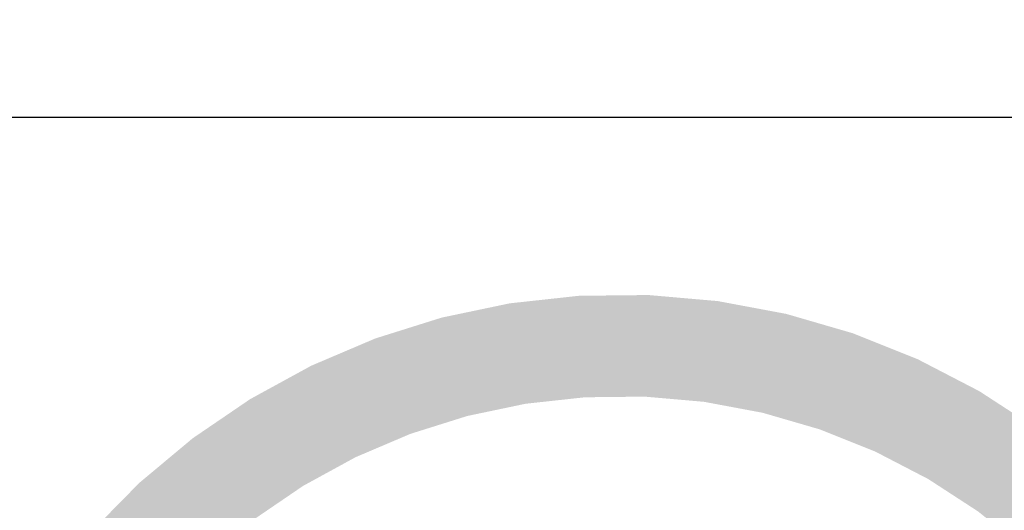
# Model space of a CAD drawing. Extents: x 15 to 1174, y 15 to 833.
# Tile 10 of 19: x 139 to 163, y 780 to 792. Entities that reach past the tile are written whole.
import ezdxf

# ---------------------------------------------------------------- set-up
doc = ezdxf.new("R2010")
doc.units = 0
doc.header["$LTSCALE"] = 5
doc.header["$MEASUREMENT"] = 0
doc.layers.get('DEFPOINTS').update_dxf_attribs({"linetype": 'CONTINUOUS'})
doc.layers.add('5', color=3, linetype='CONTINUOUS')
doc.dimstyles.get("Standard").update_dxf_attribs({"dimtxt": 0.18, "dimasz": 0.18, "dimexe": 0.18, "dimexo": 0.0625, "dimgap": 0.09, "dimtad": 0, "dimtih": 1, "dimtoh": 1, "dimdec": 4, "dimzin": 0, "dimdsep": 46, "dimtxsty": 'Standard', "dimcen": 0.09, "dimadec": 0, "dimazin": 0, "dimtfac": 1, "dimtdec": 4, "dimtofl": 0, "dimtmove": 0, "dimatfit": 3, "dimfxl": 0, "dimtolj": 1, "dimtzin": 0, "dimarcsym": 0})

# ---------------------------------------------------------------- blocks, each defined once
blk = doc.blocks.new('*D27')
at = {"layer": '5', "color": 0, "lineweight": -2}
for p, q in [((128.053, 436.417), (128.053, 790.425)), ((339.636, 432.98), (339.636, 790.425)), ((336.636, 789.425), (131.053, 789.425))]:
    blk.add_line(p, q, dxfattribs=at)
at = {"layer": '5', "color": 0}
for points in [[(131.053, 789.925), (131.053, 788.925), (128.053, 789.425)], [(336.636, 789.925), (336.636, 788.925), (339.636, 789.425)]]:
    blk.add_solid(points, dxfattribs=at)
at = {"layer": 'DEFPOINTS', "color": 0}
for p in [(128.053, 789.425), (128.053, 435.417), (339.636, 431.98)]:
    blk.add_point(p, dxfattribs=at)
at = {"layer": '5', "color": 0, "insert": (233.845, 790.515), "char_height": 2, "attachment_point": 5}
blk.add_mtext('\\A1;211.5831', dxfattribs=at)

msp = doc.modelspace()

# ---------------------------------------------------------------- linework, layer by layer
at = {"layer": '5', "const_width": 2.5}
msp.add_lwpolyline([(169.39157, 770.20856, 0.66520641), (140.23146, 777.14886, 1)], format="xyb", dxfattribs=at)

# ---------------------------------------------------------------- dimensions: what is measured, and where the dimension line sits
at = {"layer": '5'}
dim = msp.add_linear_dim(base=(128.05318, 789.42497), p1=(339.63628, 431.97973), p2=(128.05318, 435.4167), dimstyle='Standard', override={"dimtxt": 2, "dimasz": 3, "dimexe": 1, "dimexo": 1, "dimtad": 1, "dimtih": 0, "dimtoh": 0, "dimtofl": 1}, dxfattribs=at)
dim.commit()
dim.dimension.update_dxf_attribs({"geometry": '*D27', "text_midpoint": (233.84473, 790.51497)})

doc.saveas('drawing.dxf')
